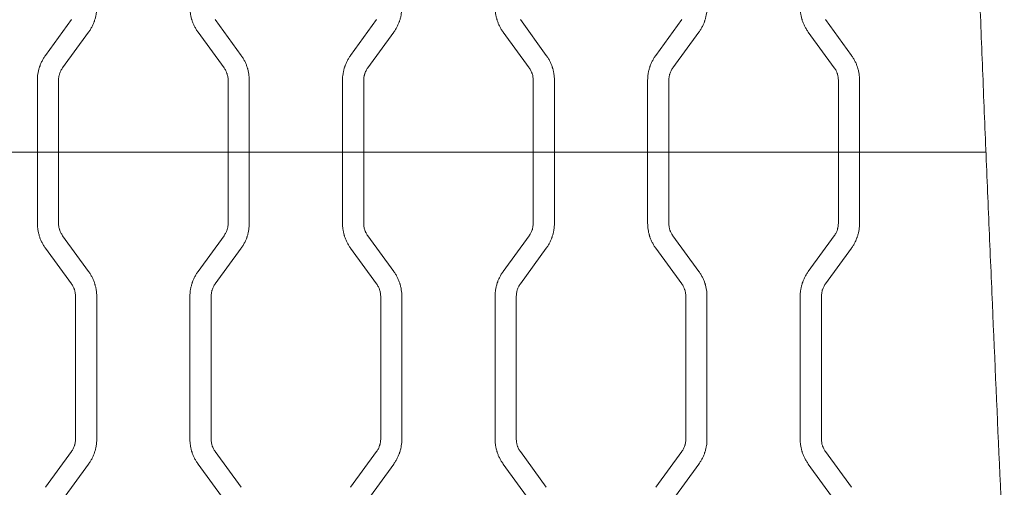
# Model space of a CAD drawing. Header units: millimetres. Extents: x 0 to 594, y 0 to 420.
# Tile 149 of 256: x 180.73 to 192.35, y 314.1 to 319.62. Entities that reach past the tile are written whole.
import ezdxf

# ---------------------------------------------------------------- set-up
doc = ezdxf.new("R2010")
doc.units = ezdxf.units.MM
doc.layers.add('1', color=7, linetype='Continuous', true_color=0xffffff)
doc.styles.add('Arial Unicode MS', font='txt')
doc.dimstyles.get("Standard").update_dxf_attribs({"dimtxt": 0.18, "dimasz": 0.18, "dimexe": 0.18, "dimexo": 0.0625, "dimgap": 0.09, "dimtad": 0, "dimtih": 1, "dimtoh": 1, "dimdec": 4, "dimzin": 0, "dimdsep": 46, "dimtxsty": 'Standard', "dimcen": 0.09, "dimadec": 0, "dimazin": 0, "dimtfac": 1, "dimtdec": 4, "dimtofl": 0, "dimtmove": 0, "dimatfit": 3, "dimfxl": 0, "dimtolj": 1, "dimtzin": 0, "dimarcsym": 0})

# ---------------------------------------------------------------- blocks, each defined once
blk = doc.blocks.new('_U0')
at = {"layer": '1', "color": 18, "lineweight": 13}
for p, q in [((147.657, 304.172), (147.657, 390.192)), ((305.847, 301.392), (305.847, 390.192)), ((147.657, 388.192), (198.852, 388.192)), ((305.847, 388.192), (254.652, 388.192))]:
    blk.add_line(p, q, dxfattribs=at)
at = {"layer": '1', "color": 18}
for points in [[(147.657, 388.192), (151.157, 389.13), (151.157, 387.254)], [(305.847, 388.192), (302.347, 387.254), (302.347, 389.13)]]:
    blk.add_solid(points, dxfattribs=at)
at = {"layer": '1', "color": 18, "linetype": 'Continuous', "lineweight": 13, "char_height": 3.5, "attachment_point": 7, "line_spacing_factor": 1.047437, "style": 'Arial Unicode MS'}
for s, insert in [('\\fArial Unicode MS|b0|i0;\\W1.0000;3.16', (200.537, 385.556)), ('\\fArial Unicode MS|b0|i0;\\W1.0000;LIFT POINT SPAN', (213.204, 385.556))]:
    blk.add_mtext(s, dxfattribs=dict(at, insert=insert))
blk = doc.blocks.new('_U7')
at = {"layer": '1', "color": 18, "lineweight": 13}
for p, q in [((147.657, 338.622), (150.385, 338.622)), ((148.385, 338.622), (148.385, 256.119)), ((147.657, 304.172), (150.385, 304.172)), ((148.385, 256.119), (153.385, 256.119))]:
    blk.add_line(p, q, dxfattribs=at)
at = {"layer": '1', "color": 18}
for points in [[(148.385, 338.622), (149.323, 335.122), (147.447, 335.122)], [(148.385, 304.172), (147.447, 307.672), (149.323, 307.672)]]:
    blk.add_solid(points, dxfattribs=at)
at = {"layer": '1', "color": 18, "linetype": 'Continuous', "lineweight": 13, "char_height": 3.5, "attachment_point": 7, "line_spacing_factor": 1.047437, "style": 'Arial Unicode MS'}
for s, insert in [('\\fArial Unicode MS|b0|i0;\\W1.0000;0.69', (155.071, 253.483)), ('\\fArial Unicode MS|b0|i0;\\W1.0000;CTRS', (167.737, 253.483)), ('\\fArial Unicode MS|b0|i0;\\W1.0000;FWD LIFT POINTS', (155.071, 246.421))]:
    blk.add_mtext(s, dxfattribs=dict(at, insert=insert))

msp = doc.modelspace()

# ---------------------------------------------------------------- linework, layer by layer
at = {"layer": '1', "color": 155, "linetype": 'Continuous', "lineweight": 13}
for p, q in [((181.035, 319.198), (181.342, 319.621)), ((183.038, 319.621), (183.344, 319.198)), ((184.635, 319.198), (184.942, 319.621)), ((186.638, 319.621), (186.944, 319.198)), ((188.235, 319.198), (188.542, 319.621)), ((190.238, 319.621), (190.544, 319.198)), ((181.544, 319.474), (181.238, 319.052)), ((183.142, 319.052), (182.835, 319.474)), ((185.144, 319.474), (184.838, 319.052)), ((186.742, 319.052), (186.435, 319.474)), ((188.744, 319.474), (188.438, 319.052)), ((190.342, 319.052), (190.035, 319.474)), ((180.94, 318.058), (180.94, 318.905)), ((181.19, 318.905), (181.19, 318.058)), ((183.19, 318.058), (183.19, 318.905)), ((183.44, 318.905), (183.44, 318.058)), ((184.54, 318.058), (184.54, 318.905)), ((184.79, 318.905), (184.79, 318.058)), ((186.79, 318.058), (186.79, 318.905)), ((187.04, 318.905), (187.04, 318.058)), ((188.14, 318.058), (188.14, 318.905)), ((188.39, 318.905), (188.39, 318.058)), ((190.39, 318.058), (190.39, 318.905)), ((190.64, 318.905), (190.64, 318.058)), ((179.84, 318.058), (180.94, 318.058)), ((180.94, 318.058), (181.19, 318.058)), ((180.94, 317.217), (180.94, 318.058)), ((181.19, 318.058), (181.19, 317.217)), ((181.19, 318.058), (183.19, 318.058)), ((183.19, 318.058), (183.44, 318.058)), ((183.19, 317.217), (183.19, 318.058)), ((183.44, 318.058), (184.54, 318.058)), ((183.44, 318.058), (183.44, 317.217)), ((184.54, 318.058), (184.79, 318.058)), ((184.54, 317.217), (184.54, 318.058)), ((184.79, 318.058), (184.79, 317.217)), ((184.79, 318.058), (186.79, 318.058)), ((186.79, 318.058), (187.04, 318.058)), ((186.79, 317.217), (186.79, 318.058)), ((187.04, 318.058), (188.14, 318.058)), ((187.04, 318.058), (187.04, 317.217)), ((188.14, 318.058), (188.39, 318.058)), ((188.14, 317.217), (188.14, 318.058)), ((188.39, 318.058), (188.39, 317.217)), ((188.39, 318.058), (190.39, 318.058)), ((190.39, 318.058), (190.64, 318.058)), ((190.39, 317.217), (190.39, 318.058)), ((190.64, 318.058), (192.132, 318.058)), ((190.64, 318.058), (190.64, 317.217)), ((181.238, 317.07), (181.544, 316.648)), ((182.835, 316.648), (183.142, 317.07)), ((184.838, 317.07), (185.144, 316.648)), ((186.435, 316.648), (186.742, 317.07)), ((188.438, 317.07), (188.744, 316.648)), ((190.035, 316.648), (190.342, 317.07)), ((181.342, 316.501), (181.035, 316.923)), ((183.344, 316.923), (183.038, 316.501)), ((184.942, 316.501), (184.635, 316.923)), ((186.944, 316.923), (186.638, 316.501)), ((188.542, 316.501), (188.235, 316.923)), ((190.544, 316.923), (190.238, 316.501)), ((181.39, 314.669), (181.39, 316.354)), ((181.64, 316.354), (181.64, 314.669)), ((182.74, 314.669), (182.74, 316.354)), ((182.99, 316.354), (182.99, 314.669)), ((184.99, 314.669), (184.99, 316.354)), ((185.24, 316.354), (185.24, 314.669)), ((186.34, 314.669), (186.34, 316.354)), ((186.59, 316.354), (186.59, 314.669)), ((188.59, 314.669), (188.59, 316.354)), ((188.84, 316.354), (188.84, 314.669)), ((189.94, 314.669), (189.94, 316.354)), ((190.19, 316.354), (190.19, 314.669)), ((181.035, 314.1), (181.342, 314.522)), ((183.038, 314.522), (183.344, 314.1)), ((184.635, 314.1), (184.942, 314.522)), ((186.638, 314.522), (186.944, 314.1)), ((188.235, 314.1), (188.542, 314.522)), ((190.238, 314.522), (190.544, 314.1)), ((181.544, 314.375), (181.238, 313.953)), ((183.142, 313.953), (182.835, 314.375)), ((185.144, 314.375), (184.838, 313.953)), ((186.742, 313.953), (186.435, 314.375)), ((188.744, 314.375), (188.438, 313.953)), ((190.342, 313.953), (190.035, 314.375))]:
    msp.add_line(p, q, dxfattribs=at)
for points, knots in [([(191.892, 326.462), (191.892, 326.378), (191.892, 326.294), (191.893, 326.126), (191.893, 326.042), (191.895, 325.79), (191.896, 325.622), (191.902, 325.118), (191.907, 324.783), (191.917, 324.279), (191.921, 324.111), (191.929, 323.775), (191.933, 323.607), (191.942, 323.271), (191.947, 323.104), (191.957, 322.768), (191.962, 322.6), (191.972, 322.264), (191.978, 322.096), (191.989, 321.761), (192.001, 321.425), (192.013, 321.089), (192.025, 320.754), (192.031, 320.586), (192.05, 320.083), (192.063, 319.747), (192.09, 319.076), (192.103, 318.74), (192.131, 318.069), (192.145, 317.733), (192.173, 317.062), (192.187, 316.727), (192.231, 315.72), (192.26, 315.049), (192.32, 313.707), (192.351, 313.036), (192.413, 311.693), (192.444, 311.022), (192.476, 310.351)], [0, 0, 0, 0, 0.015625, 0.015625, 0.03125, 0.03125, 0.0625, 0.0625, 0.125, 0.125, 0.15625, 0.15625, 0.1875, 0.1875, 0.21875, 0.21875, 0.25, 0.25, 0.28125, 0.28125, 0.3125, 0.34375, 0.34375, 0.375, 0.375, 0.4375, 0.4375, 0.5, 0.5, 0.5625, 0.5625, 0.625, 0.625, 0.75, 0.75, 0.875, 0.875, 1, 1, 1, 1]), ([(181.64, 319.768), (181.64, 319.754), (181.639, 319.741), (181.637, 319.715), (181.634, 319.689), (181.629, 319.664), (181.623, 319.638), (181.62, 319.626), (181.614, 319.61), (181.613, 319.607), (181.611, 319.601), (181.61, 319.598), (181.607, 319.589), (181.604, 319.582), (181.597, 319.564), (181.586, 319.54), (181.573, 319.518), (181.559, 319.495), (181.552, 319.484), (181.544, 319.474)], [0, 0, 0, 0, 0.125, 0.125, 0.25, 0.375, 0.375, 0.5, 0.5, 0.53125, 0.53125, 0.5625, 0.5625, 0.625, 0.625, 0.75, 0.875, 0.875, 1, 1, 1, 1]), ([(182.835, 319.474), (182.828, 319.484), (182.82, 319.495), (182.807, 319.518), (182.794, 319.54), (182.783, 319.564), (182.773, 319.588), (182.768, 319.6), (182.763, 319.616), (182.762, 319.619), (182.76, 319.625), (182.76, 319.629), (182.757, 319.638), (182.755, 319.644), (182.751, 319.664), (182.746, 319.689), (182.742, 319.715), (182.74, 319.741), (182.74, 319.754), (182.74, 319.768)], [0, 0, 0, 0, 0.125, 0.125, 0.25, 0.375, 0.375, 0.5, 0.5, 0.53125, 0.53125, 0.5625, 0.5625, 0.625, 0.625, 0.75, 0.875, 0.875, 1, 1, 1, 1]), ([(185.24, 319.768), (185.24, 319.754), (185.239, 319.741), (185.237, 319.715), (185.234, 319.689), (185.229, 319.664), (185.223, 319.638), (185.22, 319.626), (185.214, 319.61), (185.213, 319.607), (185.211, 319.601), (185.21, 319.598), (185.207, 319.588), (185.204, 319.582), (185.197, 319.564), (185.186, 319.54), (185.173, 319.518), (185.159, 319.495), (185.152, 319.484), (185.144, 319.474)], [0, 0, 0, 0, 0.125, 0.125, 0.25, 0.375, 0.375, 0.5, 0.5, 0.53125, 0.53125, 0.5625, 0.5625, 0.625, 0.625, 0.75, 0.875, 0.875, 1, 1, 1, 1]), ([(186.435, 319.474), (186.428, 319.484), (186.42, 319.495), (186.407, 319.518), (186.394, 319.54), (186.383, 319.564), (186.373, 319.588), (186.368, 319.6), (186.363, 319.616), (186.362, 319.619), (186.36, 319.625), (186.36, 319.629), (186.357, 319.638), (186.355, 319.644), (186.351, 319.664), (186.346, 319.689), (186.342, 319.715), (186.34, 319.741), (186.34, 319.754), (186.34, 319.768)], [0, 0, 0, 0, 0.125, 0.125, 0.25, 0.375, 0.375, 0.5, 0.5, 0.53125, 0.53125, 0.5625, 0.5625, 0.625, 0.625, 0.75, 0.875, 0.875, 1, 1, 1, 1]), ([(188.84, 319.768), (188.84, 319.754), (188.839, 319.741), (188.837, 319.715), (188.834, 319.689), (188.829, 319.664), (188.823, 319.638), (188.819, 319.626), (188.814, 319.61), (188.813, 319.607), (188.811, 319.601), (188.81, 319.598), (188.807, 319.588), (188.804, 319.582), (188.797, 319.564), (188.786, 319.54), (188.773, 319.518), (188.759, 319.495), (188.752, 319.484), (188.744, 319.474)], [0, 0, 0, 0, 0.125, 0.125, 0.25, 0.375, 0.375, 0.5, 0.5, 0.53125, 0.53125, 0.5625, 0.5625, 0.625, 0.625, 0.75, 0.875, 0.875, 1, 1, 1, 1]), ([(190.035, 319.474), (190.028, 319.484), (190.02, 319.495), (190.007, 319.518), (189.994, 319.54), (189.983, 319.564), (189.973, 319.588), (189.968, 319.6), (189.963, 319.616), (189.962, 319.619), (189.96, 319.625), (189.96, 319.629), (189.957, 319.638), (189.955, 319.644), (189.951, 319.664), (189.946, 319.689), (189.942, 319.715), (189.94, 319.741), (189.94, 319.754), (189.94, 319.768)], [0, 0, 0, 0, 0.125, 0.125, 0.25, 0.375, 0.375, 0.5, 0.5, 0.53125, 0.53125, 0.5625, 0.5625, 0.625, 0.625, 0.75, 0.875, 0.875, 1, 1, 1, 1]), ([(180.94, 318.905), (180.94, 318.918), (180.94, 318.931), (180.942, 318.957), (180.945, 318.983), (180.951, 319.008), (180.957, 319.034), (180.96, 319.046), (180.965, 319.062), (180.966, 319.065), (180.968, 319.071), (180.97, 319.074), (180.973, 319.084), (180.975, 319.09), (180.983, 319.108), (180.994, 319.132), (181.007, 319.155), (181.02, 319.177), (181.028, 319.188), (181.035, 319.198)], [0, 0, 0, 0, 0.125, 0.125, 0.25, 0.375, 0.375, 0.5, 0.5, 0.53125, 0.53125, 0.5625, 0.5625, 0.625, 0.625, 0.75, 0.875, 0.875, 1, 1, 1, 1]), ([(183.344, 319.198), (183.352, 319.188), (183.359, 319.177), (183.373, 319.155), (183.386, 319.132), (183.397, 319.108), (183.407, 319.084), (183.411, 319.072), (183.416, 319.056), (183.417, 319.053), (183.419, 319.047), (183.42, 319.044), (183.423, 319.034), (183.424, 319.028), (183.429, 319.009), (183.434, 318.983), (183.437, 318.957), (183.439, 318.931), (183.44, 318.918), (183.44, 318.905)], [0, 0, 0, 0, 0.125, 0.125, 0.25, 0.375, 0.375, 0.5, 0.5, 0.53125, 0.53125, 0.5625, 0.5625, 0.625, 0.625, 0.75, 0.875, 0.875, 1, 1, 1, 1]), ([(184.54, 318.905), (184.54, 318.918), (184.54, 318.931), (184.542, 318.957), (184.545, 318.983), (184.551, 319.008), (184.557, 319.034), (184.56, 319.046), (184.565, 319.062), (184.566, 319.065), (184.568, 319.071), (184.57, 319.074), (184.573, 319.084), (184.575, 319.09), (184.583, 319.108), (184.594, 319.132), (184.607, 319.155), (184.62, 319.177), (184.628, 319.188), (184.635, 319.198)], [0, 0, 0, 0, 0.125, 0.125, 0.25, 0.375, 0.375, 0.5, 0.5, 0.53125, 0.53125, 0.5625, 0.5625, 0.625, 0.625, 0.75, 0.875, 0.875, 1, 1, 1, 1]), ([(186.944, 319.198), (186.952, 319.188), (186.959, 319.177), (186.973, 319.155), (186.986, 319.132), (186.997, 319.108), (187.007, 319.084), (187.011, 319.072), (187.016, 319.056), (187.017, 319.053), (187.019, 319.047), (187.02, 319.044), (187.023, 319.034), (187.024, 319.028), (187.029, 319.009), (187.034, 318.983), (187.037, 318.957), (187.039, 318.931), (187.04, 318.918), (187.04, 318.905)], [0, 0, 0, 0, 0.125, 0.125, 0.25, 0.375, 0.375, 0.5, 0.5, 0.53125, 0.53125, 0.5625, 0.5625, 0.625, 0.625, 0.75, 0.875, 0.875, 1, 1, 1, 1]), ([(188.14, 318.905), (188.14, 318.918), (188.14, 318.931), (188.142, 318.957), (188.145, 318.983), (188.151, 319.008), (188.157, 319.034), (188.16, 319.046), (188.165, 319.062), (188.166, 319.065), (188.168, 319.071), (188.17, 319.074), (188.173, 319.084), (188.175, 319.09), (188.183, 319.108), (188.194, 319.132), (188.207, 319.155), (188.22, 319.177), (188.228, 319.188), (188.235, 319.198)], [0, 0, 0, 0, 0.125, 0.125, 0.25, 0.375, 0.375, 0.5, 0.5, 0.53125, 0.53125, 0.5625, 0.5625, 0.625, 0.625, 0.75, 0.875, 0.875, 1, 1, 1, 1]), ([(190.544, 319.198), (190.552, 319.188), (190.559, 319.177), (190.573, 319.155), (190.586, 319.132), (190.597, 319.108), (190.607, 319.084), (190.611, 319.072), (190.616, 319.056), (190.617, 319.053), (190.619, 319.047), (190.62, 319.044), (190.623, 319.034), (190.624, 319.028), (190.629, 319.009), (190.634, 318.983), (190.637, 318.957), (190.639, 318.931), (190.64, 318.918), (190.64, 318.905)], [0, 0, 0, 0, 0.125, 0.125, 0.25, 0.375, 0.375, 0.5, 0.5, 0.53125, 0.53125, 0.5625, 0.5625, 0.625, 0.625, 0.75, 0.875, 0.875, 1, 1, 1, 1]), ([(181.238, 319.052), (181.23, 319.041), (181.223, 319.03), (181.211, 319.007), (181.206, 318.994), (181.201, 318.979), (181.2, 318.976), (181.198, 318.969), (181.198, 318.966), (181.195, 318.957), (181.194, 318.95), (181.191, 318.931), (181.19, 318.918), (181.19, 318.905)], [0, 0, 0, 0, 0.25, 0.25, 0.5, 0.5, 0.5625, 0.5625, 0.625, 0.625, 0.75, 0.75, 1, 1, 1, 1]), ([(183.19, 318.905), (183.19, 318.918), (183.189, 318.931), (183.185, 318.957), (183.182, 318.969), (183.177, 318.985), (183.176, 318.988), (183.173, 318.994), (183.172, 318.997), (183.168, 319.006), (183.166, 319.012), (183.157, 319.03), (183.15, 319.041), (183.142, 319.052)], [0, 0, 0, 0, 0.25, 0.25, 0.5, 0.5, 0.5625, 0.5625, 0.625, 0.625, 0.75, 0.75, 1, 1, 1, 1]), ([(184.838, 319.052), (184.83, 319.041), (184.823, 319.03), (184.811, 319.007), (184.806, 318.994), (184.801, 318.979), (184.8, 318.976), (184.798, 318.969), (184.798, 318.966), (184.795, 318.957), (184.794, 318.95), (184.791, 318.931), (184.79, 318.918), (184.79, 318.905)], [0, 0, 0, 0, 0.25, 0.25, 0.5, 0.5, 0.5625, 0.5625, 0.625, 0.625, 0.75, 0.75, 1, 1, 1, 1]), ([(186.79, 318.905), (186.79, 318.918), (186.789, 318.931), (186.785, 318.957), (186.782, 318.969), (186.777, 318.985), (186.776, 318.988), (186.773, 318.994), (186.772, 318.997), (186.768, 319.006), (186.766, 319.012), (186.757, 319.03), (186.75, 319.041), (186.742, 319.052)], [0, 0, 0, 0, 0.25, 0.25, 0.5, 0.5, 0.5625, 0.5625, 0.625, 0.625, 0.75, 0.75, 1, 1, 1, 1]), ([(188.438, 319.052), (188.43, 319.041), (188.423, 319.03), (188.411, 319.007), (188.406, 318.994), (188.401, 318.979), (188.4, 318.976), (188.398, 318.969), (188.398, 318.966), (188.395, 318.957), (188.394, 318.95), (188.391, 318.931), (188.39, 318.918), (188.39, 318.905)], [0, 0, 0, 0, 0.25, 0.25, 0.5, 0.5, 0.5625, 0.5625, 0.625, 0.625, 0.75, 0.75, 1, 1, 1, 1]), ([(190.39, 318.905), (190.39, 318.918), (190.389, 318.931), (190.385, 318.957), (190.382, 318.969), (190.377, 318.985), (190.376, 318.988), (190.373, 318.994), (190.372, 318.997), (190.368, 319.006), (190.366, 319.012), (190.357, 319.03), (190.35, 319.041), (190.342, 319.052)], [0, 0, 0, 0, 0.25, 0.25, 0.5, 0.5, 0.5625, 0.5625, 0.625, 0.625, 0.75, 0.75, 1, 1, 1, 1]), ([(181.035, 316.923), (181.028, 316.934), (181.02, 316.945), (181.007, 316.967), (180.994, 316.99), (180.983, 317.013), (180.973, 317.037), (180.968, 317.05), (180.963, 317.065), (180.962, 317.069), (180.96, 317.075), (180.96, 317.078), (180.957, 317.088), (180.955, 317.094), (180.951, 317.113), (180.946, 317.139), (180.942, 317.165), (180.94, 317.191), (180.94, 317.204), (180.94, 317.217)], [0, 0, 0, 0, 0.125, 0.125, 0.25, 0.375, 0.375, 0.5, 0.5, 0.53125, 0.53125, 0.5625, 0.5625, 0.625, 0.625, 0.75, 0.875, 0.875, 1, 1, 1, 1]), ([(181.19, 317.217), (181.19, 317.204), (181.191, 317.191), (181.195, 317.165), (181.198, 317.152), (181.203, 317.137), (181.204, 317.134), (181.206, 317.127), (181.208, 317.124), (181.211, 317.115), (181.214, 317.109), (181.223, 317.092), (181.23, 317.081), (181.238, 317.07)], [0, 0, 0, 0, 0.25, 0.25, 0.5, 0.5, 0.5625, 0.5625, 0.625, 0.625, 0.75, 0.75, 1, 1, 1, 1]), ([(183.142, 317.07), (183.15, 317.081), (183.157, 317.092), (183.168, 317.115), (183.173, 317.127), (183.179, 317.143), (183.18, 317.146), (183.181, 317.152), (183.182, 317.155), (183.184, 317.165), (183.186, 317.171), (183.189, 317.191), (183.19, 317.204), (183.19, 317.217)], [0, 0, 0, 0, 0.25, 0.25, 0.5, 0.5, 0.5625, 0.5625, 0.625, 0.625, 0.75, 0.75, 1, 1, 1, 1]), ([(183.44, 317.217), (183.44, 317.204), (183.439, 317.191), (183.437, 317.165), (183.434, 317.139), (183.429, 317.113), (183.423, 317.088), (183.42, 317.075), (183.414, 317.06), (183.413, 317.057), (183.411, 317.05), (183.41, 317.047), (183.407, 317.038), (183.404, 317.032), (183.397, 317.014), (183.386, 316.99), (183.373, 316.967), (183.359, 316.945), (183.352, 316.934), (183.344, 316.923)], [0, 0, 0, 0, 0.125, 0.125, 0.25, 0.375, 0.375, 0.5, 0.5, 0.53125, 0.53125, 0.5625, 0.5625, 0.625, 0.625, 0.75, 0.875, 0.875, 1, 1, 1, 1]), ([(184.635, 316.923), (184.628, 316.934), (184.62, 316.945), (184.607, 316.967), (184.594, 316.99), (184.583, 317.013), (184.573, 317.037), (184.568, 317.05), (184.563, 317.065), (184.562, 317.069), (184.56, 317.075), (184.56, 317.078), (184.557, 317.088), (184.555, 317.094), (184.551, 317.113), (184.546, 317.139), (184.542, 317.165), (184.54, 317.191), (184.54, 317.204), (184.54, 317.217)], [0, 0, 0, 0, 0.125, 0.125, 0.25, 0.375, 0.375, 0.5, 0.5, 0.53125, 0.53125, 0.5625, 0.5625, 0.625, 0.625, 0.75, 0.875, 0.875, 1, 1, 1, 1]), ([(184.79, 317.217), (184.79, 317.204), (184.791, 317.191), (184.795, 317.165), (184.798, 317.152), (184.803, 317.137), (184.804, 317.134), (184.806, 317.127), (184.808, 317.124), (184.811, 317.115), (184.814, 317.109), (184.823, 317.092), (184.83, 317.081), (184.838, 317.07)], [0, 0, 0, 0, 0.25, 0.25, 0.5, 0.5, 0.5625, 0.5625, 0.625, 0.625, 0.75, 0.75, 1, 1, 1, 1]), ([(186.742, 317.07), (186.75, 317.081), (186.757, 317.092), (186.768, 317.115), (186.773, 317.127), (186.779, 317.143), (186.78, 317.146), (186.781, 317.152), (186.782, 317.155), (186.784, 317.165), (186.786, 317.171), (186.789, 317.191), (186.79, 317.204), (186.79, 317.217)], [0, 0, 0, 0, 0.25, 0.25, 0.5, 0.5, 0.5625, 0.5625, 0.625, 0.625, 0.75, 0.75, 1, 1, 1, 1]), ([(187.04, 317.217), (187.04, 317.204), (187.039, 317.191), (187.037, 317.165), (187.034, 317.139), (187.029, 317.113), (187.023, 317.088), (187.02, 317.075), (187.014, 317.06), (187.013, 317.056), (187.011, 317.05), (187.01, 317.047), (187.007, 317.038), (187.004, 317.032), (186.997, 317.014), (186.986, 316.99), (186.973, 316.967), (186.959, 316.945), (186.952, 316.934), (186.944, 316.923)], [0, 0, 0, 0, 0.125, 0.125, 0.25, 0.375, 0.375, 0.5, 0.5, 0.53125, 0.53125, 0.5625, 0.5625, 0.625, 0.625, 0.75, 0.875, 0.875, 1, 1, 1, 1]), ([(188.235, 316.923), (188.228, 316.934), (188.22, 316.945), (188.207, 316.967), (188.194, 316.99), (188.183, 317.013), (188.173, 317.037), (188.168, 317.05), (188.163, 317.065), (188.162, 317.068), (188.16, 317.075), (188.16, 317.078), (188.157, 317.087), (188.155, 317.094), (188.151, 317.113), (188.146, 317.139), (188.142, 317.165), (188.14, 317.191), (188.14, 317.204), (188.14, 317.217)], [0, 0, 0, 0, 0.125, 0.125, 0.25, 0.375, 0.375, 0.5, 0.5, 0.53125, 0.53125, 0.5625, 0.5625, 0.625, 0.625, 0.75, 0.875, 0.875, 1, 1, 1, 1]), ([(188.39, 317.217), (188.39, 317.204), (188.391, 317.191), (188.395, 317.165), (188.398, 317.152), (188.403, 317.137), (188.404, 317.134), (188.406, 317.127), (188.408, 317.124), (188.411, 317.115), (188.414, 317.109), (188.423, 317.092), (188.43, 317.081), (188.438, 317.07)], [0, 0, 0, 0, 0.25, 0.25, 0.5, 0.5, 0.5625, 0.5625, 0.625, 0.625, 0.75, 0.75, 1, 1, 1, 1]), ([(190.342, 317.07), (190.35, 317.081), (190.357, 317.092), (190.368, 317.115), (190.373, 317.127), (190.379, 317.143), (190.38, 317.146), (190.381, 317.152), (190.382, 317.155), (190.384, 317.165), (190.386, 317.171), (190.389, 317.191), (190.39, 317.204), (190.39, 317.217)], [0, 0, 0, 0, 0.25, 0.25, 0.5, 0.5, 0.5625, 0.5625, 0.625, 0.625, 0.75, 0.75, 1, 1, 1, 1]), ([(190.64, 317.217), (190.64, 317.204), (190.639, 317.191), (190.637, 317.165), (190.634, 317.139), (190.629, 317.113), (190.623, 317.088), (190.619, 317.075), (190.614, 317.06), (190.613, 317.056), (190.611, 317.05), (190.61, 317.047), (190.607, 317.038), (190.604, 317.032), (190.597, 317.014), (190.586, 316.99), (190.573, 316.967), (190.559, 316.945), (190.552, 316.934), (190.544, 316.923)], [0, 0, 0, 0, 0.125, 0.125, 0.25, 0.375, 0.375, 0.5, 0.5, 0.53125, 0.53125, 0.5625, 0.5625, 0.625, 0.625, 0.75, 0.875, 0.875, 1, 1, 1, 1]), ([(181.544, 316.648), (181.552, 316.637), (181.559, 316.626), (181.573, 316.604), (181.586, 316.581), (181.597, 316.558), (181.607, 316.534), (181.611, 316.521), (181.616, 316.506), (181.617, 316.502), (181.619, 316.496), (181.62, 316.493), (181.623, 316.483), (181.624, 316.477), (181.629, 316.458), (181.634, 316.432), (181.637, 316.406), (181.639, 316.38), (181.64, 316.367), (181.64, 316.354)], [0, 0, 0, 0, 0.125, 0.125, 0.25, 0.375, 0.375, 0.5, 0.5, 0.53125, 0.53125, 0.5625, 0.5625, 0.625, 0.625, 0.75, 0.875, 0.875, 1, 1, 1, 1]), ([(182.74, 316.354), (182.74, 316.367), (182.74, 316.38), (182.742, 316.406), (182.745, 316.432), (182.751, 316.458), (182.757, 316.483), (182.76, 316.496), (182.765, 316.511), (182.766, 316.514), (182.768, 316.521), (182.77, 316.524), (182.773, 316.533), (182.775, 316.539), (182.783, 316.557), (182.794, 316.581), (182.807, 316.604), (182.82, 316.626), (182.828, 316.637), (182.835, 316.648)], [0, 0, 0, 0, 0.125, 0.125, 0.25, 0.375, 0.375, 0.5, 0.5, 0.53125, 0.53125, 0.5625, 0.5625, 0.625, 0.625, 0.75, 0.875, 0.875, 1, 1, 1, 1]), ([(185.144, 316.648), (185.152, 316.637), (185.159, 316.626), (185.173, 316.604), (185.186, 316.581), (185.197, 316.558), (185.207, 316.534), (185.211, 316.521), (185.216, 316.506), (185.217, 316.502), (185.219, 316.496), (185.22, 316.493), (185.223, 316.484), (185.224, 316.477), (185.229, 316.458), (185.234, 316.432), (185.237, 316.406), (185.239, 316.38), (185.24, 316.367), (185.24, 316.354)], [0, 0, 0, 0, 0.125, 0.125, 0.25, 0.375, 0.375, 0.5, 0.5, 0.53125, 0.53125, 0.5625, 0.5625, 0.625, 0.625, 0.75, 0.875, 0.875, 1, 1, 1, 1]), ([(186.34, 316.354), (186.34, 316.367), (186.34, 316.38), (186.342, 316.406), (186.345, 316.432), (186.351, 316.458), (186.357, 316.483), (186.36, 316.496), (186.365, 316.511), (186.366, 316.515), (186.368, 316.521), (186.37, 316.524), (186.373, 316.533), (186.375, 316.539), (186.383, 316.557), (186.394, 316.581), (186.407, 316.604), (186.42, 316.626), (186.428, 316.637), (186.435, 316.648)], [0, 0, 0, 0, 0.125, 0.125, 0.25, 0.375, 0.375, 0.5, 0.5, 0.53125, 0.53125, 0.5625, 0.5625, 0.625, 0.625, 0.75, 0.875, 0.875, 1, 1, 1, 1]), ([(188.744, 316.648), (188.752, 316.637), (188.759, 316.626), (188.773, 316.604), (188.786, 316.581), (188.797, 316.558), (188.807, 316.534), (188.811, 316.521), (188.816, 316.506), (188.817, 316.503), (188.819, 316.496), (188.82, 316.493), (188.823, 316.484), (188.824, 316.477), (188.829, 316.458), (188.834, 316.432), (188.837, 316.406), (188.839, 316.38), (188.84, 316.367), (188.84, 316.354)], [0, 0, 0, 0, 0.125, 0.125, 0.25, 0.375, 0.375, 0.5, 0.5, 0.53125, 0.53125, 0.5625, 0.5625, 0.625, 0.625, 0.75, 0.875, 0.875, 1, 1, 1, 1]), ([(189.94, 316.354), (189.94, 316.367), (189.94, 316.38), (189.942, 316.406), (189.946, 316.432), (189.951, 316.458), (189.957, 316.483), (189.96, 316.496), (189.965, 316.511), (189.966, 316.515), (189.968, 316.521), (189.97, 316.524), (189.973, 316.533), (189.975, 316.539), (189.983, 316.557), (189.994, 316.581), (190.007, 316.604), (190.02, 316.626), (190.028, 316.637), (190.035, 316.648)], [0, 0, 0, 0, 0.125, 0.125, 0.25, 0.375, 0.375, 0.5, 0.5, 0.53125, 0.53125, 0.5625, 0.5625, 0.625, 0.625, 0.75, 0.875, 0.875, 1, 1, 1, 1]), ([(181.39, 316.354), (181.39, 316.367), (181.389, 316.38), (181.385, 316.406), (181.382, 316.419), (181.377, 316.434), (181.376, 316.437), (181.373, 316.444), (181.372, 316.447), (181.368, 316.456), (181.366, 316.462), (181.357, 316.479), (181.35, 316.49), (181.342, 316.501)], [0, 0, 0, 0, 0.25, 0.25, 0.5, 0.5, 0.5625, 0.5625, 0.625, 0.625, 0.75, 0.75, 1, 1, 1, 1]), ([(183.038, 316.501), (183.03, 316.49), (183.023, 316.479), (183.011, 316.456), (183.006, 316.444), (183.001, 316.428), (183, 316.425), (182.998, 316.419), (182.998, 316.416), (182.995, 316.406), (182.994, 316.4), (182.991, 316.38), (182.99, 316.367), (182.99, 316.354)], [0, 0, 0, 0, 0.25, 0.25, 0.5, 0.5, 0.5625, 0.5625, 0.625, 0.625, 0.75, 0.75, 1, 1, 1, 1]), ([(184.99, 316.354), (184.99, 316.367), (184.989, 316.38), (184.985, 316.406), (184.982, 316.419), (184.977, 316.434), (184.976, 316.437), (184.973, 316.444), (184.972, 316.447), (184.968, 316.456), (184.966, 316.462), (184.957, 316.479), (184.95, 316.49), (184.942, 316.501)], [0, 0, 0, 0, 0.25, 0.25, 0.5, 0.5, 0.5625, 0.5625, 0.625, 0.625, 0.75, 0.75, 1, 1, 1, 1]), ([(186.638, 316.501), (186.63, 316.49), (186.623, 316.479), (186.611, 316.456), (186.606, 316.444), (186.601, 316.428), (186.6, 316.425), (186.598, 316.419), (186.598, 316.416), (186.595, 316.406), (186.594, 316.4), (186.591, 316.38), (186.59, 316.367), (186.59, 316.354)], [0, 0, 0, 0, 0.25, 0.25, 0.5, 0.5, 0.5625, 0.5625, 0.625, 0.625, 0.75, 0.75, 1, 1, 1, 1]), ([(188.59, 316.354), (188.59, 316.367), (188.589, 316.38), (188.585, 316.406), (188.582, 316.419), (188.577, 316.434), (188.576, 316.437), (188.573, 316.444), (188.572, 316.447), (188.568, 316.456), (188.566, 316.462), (188.557, 316.479), (188.55, 316.49), (188.542, 316.501)], [0, 0, 0, 0, 0.25, 0.25, 0.5, 0.5, 0.5625, 0.5625, 0.625, 0.625, 0.75, 0.75, 1, 1, 1, 1]), ([(190.238, 316.501), (190.23, 316.49), (190.223, 316.479), (190.211, 316.456), (190.206, 316.444), (190.201, 316.428), (190.2, 316.425), (190.198, 316.419), (190.198, 316.416), (190.195, 316.406), (190.194, 316.4), (190.191, 316.38), (190.19, 316.367), (190.19, 316.354)], [0, 0, 0, 0, 0.25, 0.25, 0.5, 0.5, 0.5625, 0.5625, 0.625, 0.625, 0.75, 0.75, 1, 1, 1, 1]), ([(181.342, 314.522), (181.35, 314.533), (181.357, 314.544), (181.368, 314.567), (181.373, 314.579), (181.379, 314.595), (181.38, 314.598), (181.381, 314.604), (181.382, 314.607), (181.384, 314.617), (181.386, 314.623), (181.389, 314.643), (181.39, 314.656), (181.39, 314.669)], [0, 0, 0, 0, 0.25, 0.25, 0.5, 0.5, 0.5625, 0.5625, 0.625, 0.625, 0.75, 0.75, 1, 1, 1, 1]), ([(181.64, 314.669), (181.64, 314.656), (181.639, 314.643), (181.637, 314.617), (181.634, 314.591), (181.629, 314.565), (181.623, 314.54), (181.62, 314.527), (181.614, 314.512), (181.613, 314.508), (181.611, 314.502), (181.61, 314.499), (181.607, 314.49), (181.604, 314.484), (181.597, 314.465), (181.586, 314.442), (181.573, 314.419), (181.559, 314.397), (181.552, 314.386), (181.544, 314.375)], [0, 0, 0, 0, 0.125, 0.125, 0.25, 0.375, 0.375, 0.5, 0.5, 0.53125, 0.53125, 0.5625, 0.5625, 0.625, 0.625, 0.75, 0.875, 0.875, 1, 1, 1, 1]), ([(182.835, 314.375), (182.828, 314.386), (182.82, 314.397), (182.807, 314.419), (182.794, 314.442), (182.783, 314.465), (182.773, 314.489), (182.768, 314.502), (182.763, 314.517), (182.762, 314.52), (182.76, 314.527), (182.76, 314.53), (182.757, 314.539), (182.755, 314.546), (182.751, 314.565), (182.746, 314.591), (182.742, 314.616), (182.74, 314.643), (182.74, 314.656), (182.74, 314.669)], [0, 0, 0, 0, 0.125, 0.125, 0.25, 0.375, 0.375, 0.5, 0.5, 0.53125, 0.53125, 0.5625, 0.5625, 0.625, 0.625, 0.75, 0.875, 0.875, 1, 1, 1, 1]), ([(182.99, 314.669), (182.99, 314.656), (182.991, 314.643), (182.995, 314.617), (182.998, 314.604), (183.003, 314.589), (183.004, 314.586), (183.006, 314.579), (183.008, 314.576), (183.011, 314.567), (183.014, 314.561), (183.023, 314.544), (183.03, 314.533), (183.038, 314.522)], [0, 0, 0, 0, 0.25, 0.25, 0.5, 0.5, 0.5625, 0.5625, 0.625, 0.625, 0.75, 0.75, 1, 1, 1, 1]), ([(184.942, 314.522), (184.95, 314.533), (184.957, 314.544), (184.968, 314.567), (184.973, 314.579), (184.979, 314.595), (184.98, 314.598), (184.981, 314.604), (184.982, 314.607), (184.984, 314.617), (184.986, 314.623), (184.989, 314.643), (184.99, 314.656), (184.99, 314.669)], [0, 0, 0, 0, 0.25, 0.25, 0.5, 0.5, 0.5625, 0.5625, 0.625, 0.625, 0.75, 0.75, 1, 1, 1, 1]), ([(185.24, 314.669), (185.24, 314.656), (185.239, 314.643), (185.237, 314.617), (185.234, 314.591), (185.229, 314.565), (185.223, 314.54), (185.22, 314.527), (185.214, 314.511), (185.213, 314.508), (185.211, 314.502), (185.21, 314.499), (185.207, 314.49), (185.204, 314.484), (185.197, 314.465), (185.186, 314.442), (185.173, 314.419), (185.159, 314.397), (185.152, 314.386), (185.144, 314.375)], [0, 0, 0, 0, 0.125, 0.125, 0.25, 0.375, 0.375, 0.5, 0.5, 0.53125, 0.53125, 0.5625, 0.5625, 0.625, 0.625, 0.75, 0.875, 0.875, 1, 1, 1, 1]), ([(186.435, 314.375), (186.428, 314.386), (186.42, 314.397), (186.407, 314.419), (186.394, 314.442), (186.383, 314.465), (186.373, 314.489), (186.368, 314.502), (186.363, 314.517), (186.362, 314.52), (186.36, 314.527), (186.36, 314.53), (186.357, 314.539), (186.355, 314.546), (186.351, 314.565), (186.346, 314.59), (186.342, 314.616), (186.34, 314.643), (186.34, 314.656), (186.34, 314.669)], [0, 0, 0, 0, 0.125, 0.125, 0.25, 0.375, 0.375, 0.5, 0.5, 0.53125, 0.53125, 0.5625, 0.5625, 0.625, 0.625, 0.75, 0.875, 0.875, 1, 1, 1, 1]), ([(186.59, 314.669), (186.59, 314.656), (186.591, 314.643), (186.595, 314.617), (186.598, 314.604), (186.603, 314.589), (186.604, 314.585), (186.606, 314.579), (186.608, 314.576), (186.611, 314.567), (186.614, 314.561), (186.623, 314.544), (186.63, 314.533), (186.638, 314.522)], [0, 0, 0, 0, 0.25, 0.25, 0.5, 0.5, 0.5625, 0.5625, 0.625, 0.625, 0.75, 0.75, 1, 1, 1, 1]), ([(188.542, 314.522), (188.55, 314.533), (188.557, 314.544), (188.568, 314.567), (188.573, 314.579), (188.579, 314.595), (188.58, 314.598), (188.581, 314.604), (188.582, 314.607), (188.584, 314.617), (188.586, 314.623), (188.589, 314.643), (188.59, 314.656), (188.59, 314.669)], [0, 0, 0, 0, 0.25, 0.25, 0.5, 0.5, 0.5625, 0.5625, 0.625, 0.625, 0.75, 0.75, 1, 1, 1, 1]), ([(188.84, 314.669), (188.84, 314.656), (188.839, 314.643), (188.837, 314.616), (188.834, 314.591), (188.829, 314.565), (188.823, 314.54), (188.819, 314.527), (188.814, 314.511), (188.813, 314.508), (188.811, 314.502), (188.81, 314.499), (188.807, 314.49), (188.804, 314.484), (188.797, 314.465), (188.786, 314.442), (188.773, 314.419), (188.759, 314.397), (188.752, 314.386), (188.744, 314.375)], [0, 0, 0, 0, 0.125, 0.125, 0.25, 0.375, 0.375, 0.5, 0.5, 0.53125, 0.53125, 0.5625, 0.5625, 0.625, 0.625, 0.75, 0.875, 0.875, 1, 1, 1, 1]), ([(190.035, 314.375), (190.028, 314.386), (190.02, 314.397), (190.007, 314.419), (189.994, 314.442), (189.983, 314.465), (189.973, 314.489), (189.968, 314.502), (189.963, 314.517), (189.962, 314.52), (189.96, 314.527), (189.96, 314.53), (189.957, 314.539), (189.955, 314.546), (189.951, 314.565), (189.946, 314.59), (189.942, 314.616), (189.94, 314.643), (189.94, 314.656), (189.94, 314.669)], [0, 0, 0, 0, 0.125, 0.125, 0.25, 0.375, 0.375, 0.5, 0.5, 0.53125, 0.53125, 0.5625, 0.5625, 0.625, 0.625, 0.75, 0.875, 0.875, 1, 1, 1, 1]), ([(190.19, 314.669), (190.19, 314.656), (190.191, 314.643), (190.195, 314.617), (190.198, 314.604), (190.203, 314.589), (190.204, 314.585), (190.206, 314.579), (190.208, 314.576), (190.211, 314.567), (190.214, 314.561), (190.223, 314.544), (190.23, 314.533), (190.238, 314.522)], [0, 0, 0, 0, 0.25, 0.25, 0.5, 0.5, 0.5625, 0.5625, 0.625, 0.625, 0.75, 0.75, 1, 1, 1, 1])]:
    msp.add_open_spline(points, degree=3, knots=knots, dxfattribs=at)

# ---------------------------------------------------------------- dimensions: what is measured, and where the dimension line sits
at = {"layer": '1', "color": 18, "linetype": 'Continuous', "lineweight": 13}
dim = msp.add_linear_dim(base=(305.847, 388.192), p1=(147.657, 304.172), p2=(305.847, 301.392), text=' <> \\fArial Unicode MS|b0|i0;\\C18;{\\H1.00x;\\fArial Unicode MS|b0|i0;LIFT POINT SPAN\\fArial Unicode MS|b0|i0;}\\C18;', dimstyle='Standard', override={"dimtxt": 3.5, "dimasz": 3.5, "dimexe": 2, "dimexo": 0, "dimgap": 1.5, "dimtih": 1, "dimtoh": 1, "dimdec": 2, "dimlfac": 0.02, "dimdsep": 46, "dimlunit": 2, "dimtxsty": 'Arial Unicode MS', "dimsah": 1, "dimse1": 0, "dimse2": 0, "dimsd1": 0, "dimsd2": 0, "dimclrd": 18, "dimclre": 18, "dimclrt": 18, "dimtol": 0, "dimtm": -0.1, "dimtfac": 1, "dimtdec": 2, "dimtofl": 1, "dimtmove": 0, "dimlwd": 13, "dimlwe": 13}, dxfattribs=at)
dim.commit()
dim.dimension.update_dxf_attribs({"geometry": '_U0', "text_midpoint": (226.752, 388.192), "dimtype": 160})
dim = msp.add_linear_dim(base=(148.385, 338.622), p1=(147.657, 304.172), p2=(147.657, 338.622), angle=90, text=' <> \\fArial Unicode MS|b0|i0;\\C18;{\\H1.00x;\\fArial Unicode MS|b0|i0;CTRS\\fArial Unicode MS|b0|i0;}\\C18;\\P\\fArial Unicode MS|b0|i0;\\C18;{\\H1.00x;\\fArial Unicode MS|b0|i0;FWD LIFT POINTS\\fArial Unicode MS|b0|i0;}\\C18;', dimstyle='Standard', override={"dimtxt": 3.5, "dimasz": 3.5, "dimexe": 2, "dimexo": 0, "dimgap": 1.5, "dimtih": 1, "dimtoh": 1, "dimdec": 2, "dimlfac": 0.02, "dimdsep": 46, "dimlunit": 2, "dimtxsty": 'Arial Unicode MS', "dimsah": 1, "dimse1": 0, "dimse2": 0, "dimsd1": 0, "dimsd2": 0, "dimclrd": 18, "dimclre": 18, "dimclrt": 18, "dimtol": 0, "dimtm": -0.1, "dimtfac": 1, "dimtdec": 2, "dimtofl": 1, "dimtmove": 1, "dimlwd": 13, "dimlwe": 13}, dxfattribs=at)
dim.commit()
dim.dimension.update_dxf_attribs({"geometry": '_U7', "text_midpoint": (175.717, 252.611), "dimtype": 160})

doc.saveas('drawing.dxf')
